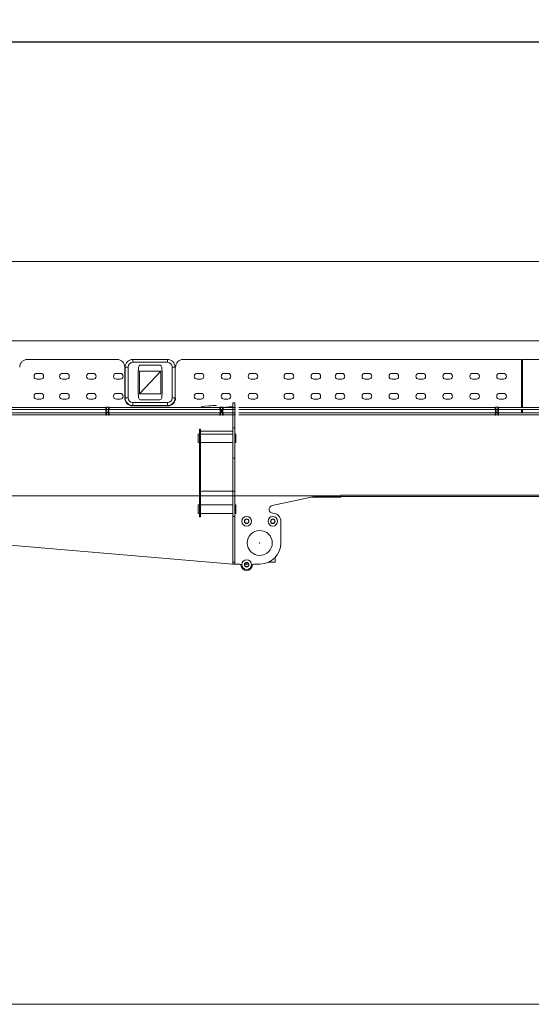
# Model space of a CAD drawing. Extents: x 0 to 59450, y 0 to 42050.
# Tile 54 of 256: x 9342 to 12002, y 17363 to 22489. Entities that reach past the tile are written whole.
import ezdxf

# ---------------------------------------------------------------- set-up
doc = ezdxf.new("R2010")
doc.units = 0
doc.header["$LTSCALE"] = 20
doc.header["$MEASUREMENT"] = 0
doc.layers.get('0').update_dxf_attribs({"linetype": 'CONTINUOUS'})
doc.layers.get('Defpoints').update_dxf_attribs({"linetype": 'CONTINUOUS'})
doc.layers.add('DXF0', color=7, linetype='CONTINUOUS')
doc.dimstyles.new('DXF001', dxfattribs={"dimtxt": 3.1, "dimasz": 2, "dimexe": 2, "dimexo": 0.8, "dimgap": 0.09, "dimtad": 1, "dimdsep": 46, "dimtxsty": 'STANDARD', "dimcen": 0.09, "dimazin": 2, "dimtfac": 0.645161, "dimtdec": 4, "dimtmove": 0, "dimatfit": 3, "dimfxl": 1, "dimtvp": 0.66129, "dimtolj": 1, "dimtzin": 0, "dimarcsym": 0})

# ---------------------------------------------------------------- blocks, each defined once
blk = doc.blocks.new('_OPEN')
at = {"color": 0, "linetype": 'ByBlock', "lineweight": -2}
for p, q in [((-1, 0.166667), (0, 0)), ((0, 0), (-1, -0.166667)), ((0, 0), (-1, 0))]:
    blk.add_line(p, q, dxfattribs=at)
blk = doc.blocks.new('*D17')
at = {"layer": 'Defpoints', "color": 0, "linetype": 'Continuous'}
for p in [(18819.9, 22372.8), (18819.9, 21029.5), (6469.9, 20984.5)]:
    blk.add_point(p, dxfattribs=at)
at = {"layer": 'DXF0', "color": 0, "linetype": 'Continuous', "lineweight": -2}
for p, q in [((6469.9, 20985.3), (6469.9, 22374.8)), ((6471.9, 22372.8), (18817.9, 22372.8)), ((18819.9, 21030.3), (18819.9, 22374.8))]:
    blk.add_line(p, q, dxfattribs=at)
at = {"layer": 'DXF0', "color": 0, "linetype": 'Continuous', "lineweight": -2, "xscale": 2, "yscale": 2, "zscale": 2, "rotation": 180}
blk.add_blockref('_OPEN', (6469.9, 22372.8), dxfattribs=at)
at = {"layer": 'DXF0', "color": 0, "linetype": 'Continuous', "lineweight": -2, "xscale": 2, "yscale": 2, "zscale": 2}
blk.add_blockref('_OPEN', (18819.9, 22372.8), dxfattribs=at)
at = {"layer": 'DXF0', "color": 0, "linetype": 'Continuous', "lineweight": 13, "insert": (12644.9, 22422.9), "char_height": 100, "attachment_point": 5}
blk.add_mtext('\\A1;12350', dxfattribs=at)

msp = doc.modelspace()

# ---------------------------------------------------------------- linework, layer by layer
at = {"color": 3, "linetype": 'Continuous', "lineweight": 13}
for p, q in [((7536.52, 21229.52), (16521.935, 21229.52)), ((7769.435, 20817.02), (16498.124, 20817.02)), ((9381.935, 20720.02), (9847.935, 20720.02)), ((9929.935, 20720.02), (9929.935, 20705.02)), ((10109.935, 20720.02), (9929.935, 20720.02)), ((10109.935, 20720.02), (10109.935, 20705.02)), ((11949.935, 20720.02), (10191.935, 20720.02)), ((11949.935, 20720.02), (11949.935, 20470.02)), ((11955.935, 20470.02), (11955.935, 20720.02)), ((11955.935, 20720.02), (15040.935, 20720.02)), ((9887.935, 20680.02), (9887.935, 20518.02)), ((9889.935, 20680.02), (9904.935, 20680.02)), ((9889.935, 20680.02), (9889.935, 20600.12)), ((9904.935, 20520.02), (9904.935, 20680.02)), ((9929.935, 20705.02), (10109.935, 20705.02)), ((9957.935, 20663.02), (9957.935, 20662.791)), ((9959.935, 20663.02), (9957.935, 20663.02)), ((9957.935, 20662.791), (9957.935, 20659.02)), ((9959.935, 20662.791), (9957.935, 20662.791)), ((9957.935, 20541.02), (9957.935, 20659.02)), ((9959.935, 20669.02), (9959.935, 20680.02)), ((9959.935, 20665.02), (9959.935, 20669.02)), ((9959.935, 20663.02), (9959.935, 20665.02)), ((9959.935, 20663.02), (9959.935, 20662.791)), ((9963.935, 20659.02), (9963.935, 20541.02)), ((10075.935, 20659.02), (9963.935, 20659.02)), ((9969.935, 20690.02), (10069.935, 20690.02)), ((10075.935, 20541.02), (10075.935, 20659.02)), ((10079.935, 20680.02), (10079.935, 20669.02)), ((10079.935, 20669.02), (10079.935, 20665.02)), ((10079.935, 20665.02), (10079.935, 20663.02)), ((10079.935, 20662.791), (10079.935, 20663.02)), ((10079.935, 20663.02), (10081.935, 20663.02)), ((10079.935, 20662.791), (10081.935, 20662.791)), ((10081.935, 20662.791), (10081.935, 20663.02)), ((10081.935, 20659.02), (10081.935, 20662.791)), ((10081.935, 20659.02), (10081.935, 20541.02)), ((10149.935, 20680.02), (10134.935, 20680.02)), ((10134.935, 20680.02), (10134.935, 20520.02)), ((10149.935, 20600.12), (10149.935, 20680.02)), ((9451.435, 20647.02), (9431.435, 20647.02)), ((9431.435, 20617.02), (9451.435, 20617.02)), ((9584.435, 20647.02), (9564.435, 20647.02)), ((9564.435, 20617.02), (9584.435, 20617.02)), ((9724.435, 20647.02), (9704.435, 20647.02)), ((9704.435, 20617.02), (9724.435, 20617.02)), ((9864.435, 20647.02), (9844.435, 20647.02)), ((9844.435, 20617.02), (9864.435, 20617.02)), ((10284.435, 20647.02), (10264.435, 20647.02)), ((10264.435, 20617.02), (10284.435, 20617.02)), ((10424.435, 20647.02), (10404.435, 20647.02)), ((10404.435, 20617.02), (10424.435, 20617.02)), ((10564.435, 20647.02), (10544.435, 20647.02)), ((10544.435, 20617.02), (10564.435, 20617.02)), ((10751.435, 20647.02), (10731.435, 20647.02)), ((10731.435, 20617.02), (10751.435, 20617.02)), ((10891.435, 20647.02), (10871.435, 20647.02)), ((10871.435, 20617.02), (10891.435, 20617.02)), ((11016.935, 20647.02), (10996.935, 20647.02)), ((10996.935, 20617.02), (11016.935, 20617.02)), ((11156.935, 20647.02), (11136.935, 20647.02)), ((11136.935, 20617.02), (11156.935, 20617.02)), ((11296.935, 20647.02), (11276.935, 20647.02)), ((11276.935, 20617.02), (11296.935, 20617.02)), ((11436.935, 20647.02), (11416.935, 20647.02)), ((11416.935, 20617.02), (11436.935, 20617.02)), ((11576.935, 20647.02), (11556.935, 20647.02)), ((11556.935, 20617.02), (11576.935, 20617.02)), ((11716.935, 20647.02), (11696.935, 20647.02)), ((11696.935, 20617.02), (11716.935, 20617.02)), ((11856.935, 20647.02), (11836.935, 20647.02)), ((11836.935, 20617.02), (11856.935, 20617.02)), ((9889.935, 20599.92), (9887.934, 20599.92)), ((9887.935, 20600.12), (9889.935, 20600.12)), ((9889.935, 20599.92), (9889.935, 20520.02)), ((10149.935, 20600.12), (10151.936, 20600.12)), ((10151.935, 20599.92), (10149.935, 20599.92)), ((10149.935, 20520.02), (10149.935, 20599.92)), ((11955.933, 20599.92), (11949.934, 20599.92)), ((11949.935, 20600.12), (11955.936, 20600.12)), ((9451.435, 20543.02), (9431.435, 20543.02)), ((9431.435, 20513.02), (9451.435, 20513.02)), ((9584.435, 20543.02), (9564.435, 20543.02)), ((9564.435, 20513.02), (9584.435, 20513.02)), ((9724.435, 20543.02), (9704.435, 20543.02)), ((9704.435, 20513.02), (9724.435, 20513.02)), ((9864.435, 20543.02), (9844.435, 20543.02)), ((9844.435, 20513.02), (9864.435, 20513.02)), ((9889.935, 20520.02), (9904.935, 20520.02)), ((9957.935, 20541.02), (9957.935, 20537.02)), ((9959.935, 20537.02), (9957.935, 20537.02)), ((9959.935, 20537.02), (9960.165, 20537.02)), ((9959.935, 20537.02), (9959.935, 20535.02)), ((9959.935, 20535.02), (9960.165, 20535.02)), ((9959.935, 20531.02), (9959.935, 20535.02)), ((9959.935, 20520.02), (9959.935, 20531.02)), ((9960.165, 20537.02), (9960.165, 20535.02)), ((9963.935, 20541.02), (10075.935, 20541.02)), ((10069.935, 20510.02), (9969.935, 20510.02)), ((10079.935, 20537.02), (10079.935, 20537.25)), ((10079.935, 20537.25), (10081.935, 20537.25)), ((10079.935, 20537.02), (10079.935, 20535.02)), ((10079.935, 20537.02), (10081.935, 20537.02)), ((10079.935, 20535.02), (10079.935, 20531.02)), ((10079.935, 20531.02), (10079.935, 20520.02)), ((10081.935, 20537.25), (10081.935, 20541.02)), ((10081.935, 20537.02), (10081.935, 20537.25)), ((10149.935, 20520.02), (10134.935, 20520.02)), ((10284.435, 20543.02), (10264.435, 20543.02)), ((10264.435, 20513.02), (10284.435, 20513.02)), ((10424.435, 20543.02), (10404.435, 20543.02)), ((10404.435, 20513.02), (10424.435, 20513.02)), ((10564.435, 20543.02), (10544.435, 20543.02)), ((10544.435, 20513.02), (10564.435, 20513.02)), ((10751.435, 20543.02), (10731.435, 20543.02)), ((10731.435, 20513.02), (10751.435, 20513.02)), ((10891.435, 20543.02), (10871.435, 20543.02)), ((10871.435, 20513.02), (10891.435, 20513.02)), ((11016.935, 20543.02), (10996.935, 20543.02)), ((10996.935, 20513.02), (11016.935, 20513.02)), ((11156.935, 20543.02), (11136.935, 20543.02)), ((11136.935, 20513.02), (11156.935, 20513.02)), ((11296.935, 20543.02), (11276.935, 20543.02)), ((11276.935, 20513.02), (11296.935, 20513.02)), ((11436.935, 20543.02), (11416.935, 20543.02)), ((11416.935, 20513.02), (11436.935, 20513.02)), ((11576.935, 20543.02), (11556.935, 20543.02)), ((11556.935, 20513.02), (11576.935, 20513.02)), ((11716.935, 20543.02), (11696.935, 20543.02)), ((11696.935, 20513.02), (11716.935, 20513.02)), ((11856.935, 20543.02), (11836.935, 20543.02)), ((11836.935, 20513.02), (11856.935, 20513.02)), ((9788.935, 20470.02), (9131.935, 20470.02)), ((9788.935, 20460.02), (9131.935, 20460.02)), ((9788.935, 20458.02), (9788.935, 20472.02)), ((9788.935, 20472.02), (9792.935, 20472.02)), ((9792.935, 20458.02), (9788.935, 20458.02)), ((9790.435, 20453.42), (9790.435, 20458.021)), ((9792.935, 20472.02), (9792.935, 20458.02)), ((9792.935, 20459.42), (9802.935, 20459.42)), ((9792.936, 20470.62), (9802.934, 20470.62)), ((9802.935, 20472.02), (9802.935, 20458.02)), ((9802.935, 20472.02), (9806.935, 20472.02)), ((9802.935, 20458.02), (9806.935, 20458.02)), ((9805.435, 20453.42), (9805.435, 20458.021)), ((9806.935, 20458.02), (9806.935, 20472.02)), ((10463.935, 20470.02), (9806.935, 20470.02)), ((10463.935, 20460.02), (9806.935, 20460.02)), ((9927.935, 20478.02), (10111.935, 20478.02)), ((9929.935, 20495.02), (9929.935, 20480.02)), ((10109.935, 20495.02), (9929.935, 20495.02)), ((9929.935, 20480.02), (10109.935, 20480.02)), ((10109.935, 20480.02), (10109.935, 20495.02)), ((10325.03, 20478.428), (10284.935, 20475.22)), ((10381.935, 20470.02), (10284.935, 20470.02)), ((10381.935, 20460.02), (10284.935, 20460.02)), ((10381.935, 20458.02), (10381.935, 20472.02)), ((10381.935, 20472.02), (10385.935, 20472.02)), ((10385.935, 20458.02), (10381.935, 20458.02)), ((10383.435, 20453.42), (10383.435, 20458.021)), ((10385.161, 20451.02), (10388.048, 20456.02)), ((10385.933, 20470.62), (10395.935, 20470.62)), ((10385.935, 20472.02), (10385.935, 20458.02)), ((10385.935, 20459.42), (10395.935, 20459.42)), ((10388.048, 20456.02), (10393.822, 20456.02)), ((10393.822, 20456.02), (10396.708, 20451.02)), ((10449.935, 20474.42), (10394.935, 20470.02)), ((10395.935, 20472.02), (10395.935, 20458.02)), ((10395.935, 20472.02), (10399.935, 20472.02)), ((10395.935, 20458.02), (10399.935, 20458.02)), ((10398.435, 20453.42), (10398.435, 20458.021)), ((10399.935, 20458.02), (10399.935, 20472.02)), ((10449.935, 20493.52), (10449.935, 20363.609)), ((10459.935, 20493.52), (10449.935, 20493.52)), ((10459.935, 20363.609), (10459.935, 20493.52)), ((10481.935, 20470.02), (11813.935, 20470.02)), ((10481.935, 20460.02), (11813.935, 20460.02)), ((11813.935, 20458.02), (11813.935, 20472.02)), ((11813.935, 20472.02), (11817.935, 20472.02)), ((11817.935, 20458.02), (11813.935, 20458.02)), ((11815.435, 20453.42), (11815.435, 20458.021)), ((11817.935, 20472.02), (11817.935, 20458.02)), ((11817.935, 20470.62), (11827.936, 20470.62)), ((11817.935, 20459.42), (11827.935, 20459.42)), ((11827.935, 20472.02), (11827.935, 20458.02)), ((11827.935, 20472.02), (11831.935, 20472.02)), ((11827.935, 20458.02), (11831.935, 20458.02)), ((11830.435, 20453.42), (11830.435, 20458.021)), ((11831.935, 20458.02), (11831.935, 20472.02)), ((11831.935, 20470.02), (13163.935, 20470.02)), ((11831.935, 20460.02), (13163.935, 20460.02)), ((11949.935, 20460.02), (11949.935, 20442.02)), ((11955.935, 20442.02), (11955.935, 20460.02)), ((9788.935, 20442.02), (9131.935, 20442.02)), ((9788.935, 20432.02), (9131.935, 20432.02)), ((9788.935, 20444.02), (9788.935, 20430.02)), ((9792.935, 20444.02), (9788.935, 20444.02)), ((9792.935, 20430.02), (9788.935, 20430.02)), ((9790.435, 20448.62), (9790.435, 20444.02)), ((9792.935, 20430.02), (9792.935, 20444.02)), ((9802.935, 20442.62), (9792.935, 20442.62)), ((9802.934, 20431.42), (9792.936, 20431.42)), ((9802.935, 20430.02), (9802.935, 20444.02)), ((9802.935, 20444.02), (9806.935, 20444.02)), ((9806.935, 20430.02), (9802.935, 20430.02)), ((9805.435, 20448.62), (9805.435, 20444.02)), ((9806.935, 20444.02), (9806.935, 20430.02)), ((10463.935, 20442.02), (9806.935, 20442.02)), ((10463.935, 20432.02), (9806.935, 20432.02)), ((10381.935, 20442.02), (10284.935, 20442.02)), ((10381.935, 20432.02), (10284.935, 20432.02)), ((10381.935, 20444.02), (10381.935, 20430.02)), ((10385.935, 20444.02), (10381.935, 20444.02)), ((10385.935, 20430.02), (10381.935, 20430.02)), ((10383.435, 20448.62), (10383.435, 20444.02)), ((10388.048, 20446.02), (10385.161, 20451.02)), ((10395.935, 20431.42), (10385.933, 20431.42)), ((10385.935, 20430.02), (10385.935, 20444.02)), ((10395.935, 20442.62), (10385.935, 20442.62)), ((10393.822, 20446.02), (10388.048, 20446.02)), ((10393.822, 20446.02), (10396.708, 20451.02)), ((10395.935, 20430.02), (10395.935, 20444.02)), ((10395.935, 20444.02), (10399.935, 20444.02)), ((10399.935, 20430.02), (10395.935, 20430.02)), ((10398.435, 20448.62), (10398.435, 20444.02)), ((10399.935, 20444.02), (10399.935, 20430.02)), ((10481.935, 20442.02), (11813.935, 20442.02)), ((10481.935, 20432.02), (11813.935, 20432.02)), ((11813.935, 20444.02), (11813.935, 20430.02)), ((11817.935, 20444.02), (11813.935, 20444.02)), ((11817.935, 20430.02), (11813.935, 20430.02)), ((11815.435, 20448.62), (11815.435, 20444.02)), ((11817.935, 20430.02), (11817.935, 20444.02)), ((11827.935, 20442.62), (11817.935, 20442.62)), ((11827.936, 20431.42), (11817.935, 20431.42)), ((11827.935, 20430.02), (11827.935, 20444.02)), ((11827.935, 20444.02), (11831.935, 20444.02)), ((11831.935, 20430.02), (11827.935, 20430.02)), ((11830.435, 20448.62), (11830.435, 20444.02)), ((11831.935, 20444.02), (11831.935, 20430.02)), ((11831.935, 20442.02), (13163.935, 20442.02)), ((11831.935, 20432.02), (13163.935, 20432.02)), ((10275.935, 20356.789), (10281.935, 20357.692)), ((10275.935, 20348.672), (10275.935, 20356.789)), ((10281.935, 20357.692), (10281.935, 20348.672)), ((10449.935, 20363.609), (10449.935, 20205.092)), ((10459.935, 20363.609), (10449.935, 20363.609)), ((10459.935, 20205.092), (10459.935, 20363.609)), ((10268.935, 20309.32), (10268.935, 20331.57)), ((10268.935, 20331.57), (10275.935, 20331.57)), ((10268.935, 20287.07), (10268.935, 20309.32)), ((10275.935, 20298.861), (10275.935, 20348.672)), ((10275.935, 20348.672), (10281.935, 20348.672)), ((10275.935, 20152.206), (10275.935, 20298.861)), ((10275.935, 20298.861), (10281.935, 20298.861)), ((10281.934, 20331.57), (10449.935, 20331.57)), ((10281.935, 20348.672), (10281.935, 20298.861)), ((10281.935, 20343.855), (10285.106, 20345.893)), ((10281.935, 20298.861), (10281.935, 20152.206)), ((10285.106, 20345.893), (10446.764, 20345.893)), ((10446.764, 20345.893), (10449.935, 20343.855)), ((10459.935, 20331.57), (10464.935, 20331.57)), ((10464.935, 20331.57), (10464.935, 20309.32)), ((10464.935, 20309.32), (10464.935, 20287.07)), ((10275.935, 20287.07), (10268.935, 20287.07)), ((10449.935, 20287.07), (10281.934, 20287.07)), ((10464.935, 20287.07), (10459.935, 20287.07)), ((10449.935, 20205.092), (10449.935, 20033.362)), ((10459.935, 20205.092), (10449.935, 20205.092)), ((10459.935, 20033.362), (10459.935, 20205.092)), ((10275.935, 19918.445), (10275.935, 20152.206)), ((10281.935, 20152.206), (10275.935, 20152.206)), ((10281.935, 20152.206), (10281.935, 19918.445)), ((10275.935, 20010.52), (9174.935, 20010.52)), ((10459.935, 20010.52), (10275.935, 20010.52)), ((10281.935, 20029.821), (10287.935, 20033.678)), ((10287.935, 20033.678), (10443.935, 20033.678)), ((10443.935, 20033.678), (10449.935, 20029.821)), ((10449.935, 20033.362), (10449.935, 19902.299)), ((10449.935, 20033.362), (10459.935, 20033.362)), ((10459.935, 19902.299), (10459.935, 20033.362)), ((10869.935, 20010.52), (10459.935, 20010.52)), ((10653.734, 19959.074), (10865.985, 20004.672)), ((10860.614, 20003.52), (10876.935, 20003.52)), ((10903.609, 20010.52), (10865.993, 20010.52)), ((10865.993, 20003.52), (10930.848, 20003.52)), ((10869.935, 20009.56), (10869.935, 20010.52)), ((10876.935, 20010.52), (10869.935, 20010.52)), ((11012.258, 20010.52), (10876.935, 20010.52)), ((10879.483, 20003.52), (10876.935, 20010.52)), ((10876.935, 20010.52), (10876.935, 20003.52)), ((10876.935, 20003.52), (10879.483, 20003.52)), ((17333.706, 20006.02), (10879.483, 20006.02)), ((10879.483, 20003.52), (11012.258, 20003.52)), ((10930.848, 20010.52), (10930.848, 20003.52)), ((10930.848, 20003.52), (10973.95, 20003.52)), ((10973.95, 20003.52), (10973.95, 20010.52)), ((11012.258, 20013.02), (17463.097, 20013.02)), ((11012.258, 20010.52), (11012.258, 20003.52)), ((10268.935, 19940.295), (10268.935, 19962.545)), ((10268.935, 19962.545), (10275.935, 19962.545)), ((10268.935, 19918.045), (10268.935, 19940.295)), ((10281.934, 19962.545), (10449.935, 19962.545)), ((10459.935, 19962.545), (10464.935, 19962.545)), ((10464.935, 19962.545), (10464.935, 19940.295)), ((10464.935, 19940.295), (10464.935, 19918.045)), ((10275.935, 19918.045), (10268.935, 19918.045)), ((10275.935, 19900.295), (10275.935, 19918.445)), ((10275.935, 19918.445), (10281.935, 19918.445)), ((10281.935, 19900.295), (10275.935, 19900.295)), ((10449.935, 19918.045), (10281.934, 19918.045)), ((10281.935, 19918.445), (10281.935, 19900.295)), ((10449.935, 19902.299), (10449.935, 19665.34)), ((10459.935, 19902.299), (10449.935, 19902.299)), ((10464.935, 19918.045), (10459.935, 19918.045)), ((10459.935, 19665.34), (10459.935, 19902.299)), ((10521.91, 19889.5), (10521.91, 19889.52)), ((10521.96, 19889.52), (10521.96, 19889.5)), ((10657.91, 19889.5), (10657.91, 19889.52)), ((10657.96, 19889.52), (10657.96, 19889.5)), ((10699.935, 19764.52), (10699.935, 19877.526)), ((9139.935, 19765.52), (10449.935, 19654.52)), ((10669.935, 19689.401), (10669.935, 19664.52)), ((10449.935, 19665.34), (10449.935, 19654.52)), ((10459.935, 19665.34), (10449.935, 19665.34)), ((10449.935, 19654.52), (10459.935, 19654.52)), ((10459.935, 19654.52), (10459.935, 19665.34)), ((10459.935, 19654.52), (10486.992, 19654.52)), ((10531.893, 19654.52), (10511.977, 19654.52)), ((10521.91, 19663.5), (10521.91, 19663.52)), ((10521.96, 19663.52), (10521.96, 19663.5)), ((10556.878, 19654.52), (10589.935, 19654.52)), ((10635.761, 19664.52), (10669.935, 19664.52)), ((2798.806, 17362.858), (20541.676, 17362.858))]:
    msp.add_line(p, q, dxfattribs=at)
for centre, radius in [((9797.935, 20451.02), 6), ((10390.935, 20451.02), 6), ((10390.935, 20451.02), 3), ((11822.935, 20451.02), 6), ((10521.935, 19877.52), 25), ((10521.935, 19877.52), 10.4), ((10657.935, 19877.52), 25), ((10657.935, 19877.52), 10.4), ((10589.935, 19764.52), 65), ((10521.935, 19651.52), 25), ((10521.935, 19651.52), 10.4)]:
    msp.add_circle(centre, radius, dxfattribs=at)
for centre, radius, start, end in [((9381.935, 20680.02), 40, 90, 180), ((9847.935, 20680.02), 40, 0, 90), ((9929.935, 20680.02), 40, 90, 180), ((10109.935, 20680.02), 40, 0, 90), ((10191.935, 20680.02), 40, 90, 180), ((9929.935, 20680.02), 25, 90, 180), ((9969.935, 20680.02), 10, 90, 180), ((10069.935, 20680.02), 10, 0, 90), ((10109.935, 20680.02), 25, 0, 90), ((9431.435, 20632.02), 15, 90, 270), ((9451.435, 20632.02), 15, 270, 450), ((9564.435, 20632.02), 15, 90, 270), ((9584.435, 20632.02), 15, 270, 450), ((9704.435, 20632.02), 15, 90, 270), ((9724.435, 20632.02), 15, 270, 450), ((9844.435, 20632.02), 15, 90, 270), ((9864.435, 20632.02), 15, 270, 450), ((10264.435, 20632.02), 15, 90, 270), ((10284.435, 20632.02), 15, 270, 450), ((10404.435, 20632.02), 15, 90, 270), ((10424.435, 20632.02), 15, 270, 450), ((10544.435, 20632.02), 15, 90, 270), ((10564.435, 20632.02), 15, 270, 450), ((10731.435, 20632.02), 15, 90, 270), ((10751.435, 20632.02), 15, 270, 450), ((10871.435, 20632.02), 15, 90, 270), ((10891.435, 20632.02), 15, 270, 450), ((10996.935, 20632.02), 15, 90, 270), ((11016.935, 20632.02), 15, 270, 450), ((11136.935, 20632.02), 15, 90, 270), ((11156.935, 20632.02), 15, 270, 450), ((11276.935, 20632.02), 15, 90, 270), ((11296.935, 20632.02), 15, 270, 450), ((11416.935, 20632.02), 15, 90, 270), ((11436.935, 20632.02), 15, 270, 450), ((11556.935, 20632.02), 15, 90, 270), ((11576.935, 20632.02), 15, 270, 450), ((11696.935, 20632.02), 15, 90, 270), ((11716.935, 20632.02), 15, 270, 450), ((11836.935, 20632.02), 15, 90, 270), ((11856.935, 20632.02), 15, 270, 450), ((9431.435, 20528.02), 15, 90, 270), ((9451.435, 20528.02), 15, 270, 450), ((9564.435, 20528.02), 15, 90, 270), ((9584.435, 20528.02), 15, 270, 450), ((9704.435, 20528.02), 15, 90, 270), ((9724.435, 20528.02), 15, 270, 450), ((9844.435, 20528.02), 15, 90, 270), ((9864.435, 20528.02), 15, 270, 450), ((9927.935, 20518.02), 40, 180, 270), ((9929.935, 20520.02), 40, 180, 270), ((9929.935, 20520.02), 25, 180, 270), ((9969.935, 20520.02), 10, 180, 270), ((10069.935, 20520.02), 10, 270, 360), ((10109.935, 20520.02), 25, 270, 360), ((10109.935, 20520.02), 40, 270, 360), ((10111.935, 20518.02), 40, 270, 360), ((10264.435, 20528.02), 15, 90, 270), ((10284.435, 20528.02), 15, 270, 450), ((10404.435, 20528.02), 15, 90, 270), ((10424.435, 20528.02), 15, 270, 450), ((10544.435, 20528.02), 15, 90, 270), ((10564.435, 20528.02), 15, 270, 450), ((10731.435, 20528.02), 15, 90, 270), ((10751.435, 20528.02), 15, 270, 450), ((10871.435, 20528.02), 15, 90, 270), ((10891.435, 20528.02), 15, 270, 450), ((10996.935, 20528.02), 15, 90, 270), ((11016.935, 20528.02), 15, 270, 450), ((11136.935, 20528.02), 15, 90, 270), ((11156.935, 20528.02), 15, 270, 450), ((11276.935, 20528.02), 15, 90, 270), ((11296.935, 20528.02), 15, 270, 450), ((11416.935, 20528.02), 15, 90, 270), ((11436.935, 20528.02), 15, 270, 450), ((11556.935, 20528.02), 15, 90, 270), ((11576.935, 20528.02), 15, 270, 450), ((11696.935, 20528.02), 15, 90, 270), ((11716.935, 20528.02), 15, 270, 450), ((11836.935, 20528.02), 15, 90, 270), ((11856.935, 20528.02), 15, 270, 450), ((9797.935, 20453.42), 7.5, 180, 226.26127), ((9797.935, 20453.42), 7.5, 313.73873, 360), ((10364.903, 19980.02), 500, 90, 94.573921), ((10390.935, 20453.42), 7.5, 180, 226.26127), ((10390.935, 20453.42), 7.5, 313.73873, 360), ((11822.935, 20453.42), 7.5, 180, 226.26127), ((11822.935, 20453.42), 7.5, 313.73873, 360), ((9797.935, 20448.62), 7.5, 161.33708, 180), ((9797.935, 20448.62), 7.5, 0, 18.66292), ((10390.935, 20448.62), 7.5, 161.33708, 180), ((10390.935, 20448.62), 7.5, 0, 18.66292), ((11822.935, 20448.62), 7.5, 161.33708, 180), ((11822.935, 20448.62), 7.5, 0, 18.66292), ((10864.935, 20009.56), 5, 282.1245, 360), ((10657.935, 19939.52), 20, 102.1245, 270), ((10521.935, 19877.52), 12, 90.11937, 449.880634), ((10521.935, 19877.52), 11.98, 90.11957, 449.880434), ((10521.935, 19877.52), 12, 90, 90.119366), ((10521.935, 19877.52), 11.98, 90, 90.119566), ((10521.935, 19877.52), 12, 89.880634, 90), ((10521.935, 19877.52), 11.98, 89.880434, 90), ((10657.935, 19877.52), 12, 90.11937, 449.880634), ((10657.935, 19877.52), 11.98, 90.11957, 449.880434), ((10657.935, 19877.52), 12, 90, 90.119366), ((10657.935, 19877.52), 11.98, 90, 90.119566), ((10657.938, 19877.523), 41.997, 0.00405, 90.00405), ((10657.935, 19877.52), 12, 89.880634, 90), ((10657.935, 19877.52), 11.98, 89.880434, 90), ((10589.935, 19764.52), 110, 270, 360), ((10486.992, 19649.52), 5, 3.27583, 90), ((10521.935, 19651.52), 30, 183.27583, 356.72417), ((10521.935, 19651.52), 12, 90.11937, 449.880634), ((10521.935, 19651.52), 11.98, 90.11957, 449.880434), ((10521.935, 19651.52), 12, 90, 90.119366), ((10521.935, 19651.52), 11.98, 90, 90.119566), ((10521.935, 19651.52), 12, 89.880634, 90), ((10521.935, 19651.52), 11.98, 89.880434, 90), ((10556.878, 19649.52), 5, 90, 176.724171)]:
    msp.add_arc(centre, radius, start, end, dxfattribs=at)
msp.add_point((10589.935, 19764.52), dxfattribs=at)
at = {"layer": 'DXF0', "color": 3, "linetype": 'Continuous', "lineweight": 13}
msp.add_line((10075.935, 20659.02), (9963.935, 20541.02), dxfattribs=at)

# ---------------------------------------------------------------- dimensions: what is measured, and where the dimension line sits
at = {"layer": 'DXF0', "color": 7, "linetype": 'Continuous', "lineweight": 13}
dim = msp.add_linear_dim(base=(18819.935, 22372.831), p1=(6469.935, 20984.52), p2=(18819.935, 21029.52), dimstyle='DXF001', override={"dimtxt": 100, "dimasz": 2, "dimblk1": 'OPEN', "dimblk2": 'OPEN', "dimsah": 1}, dxfattribs=at)
dim.commit()
dim.dimension.update_dxf_attribs({"geometry": '*D17', "text_midpoint": (12644.935, 22422.921)})

doc.saveas('drawing.dxf')
